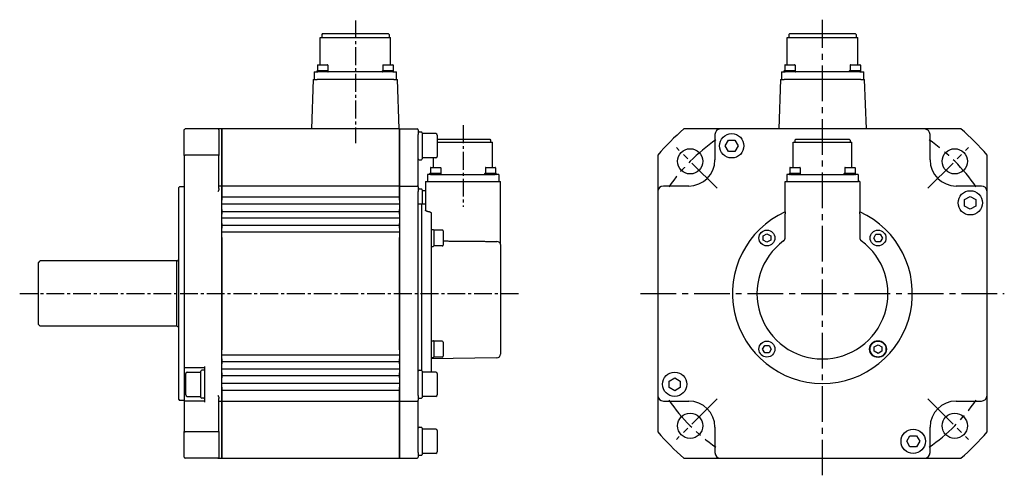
# Model space of a CAD drawing. Header units: millimetres. Extents: x 45099 to 46104, y 16820 to 17064.
# Tile 2 of 2: x 45577 to 46104, y 16820 to 17064. Entities that reach past the tile are written whole.
import ezdxf

# ---------------------------------------------------------------- set-up
doc = ezdxf.new("R2010")
doc.units = ezdxf.units.MM
doc.linetypes.add('CENTER2', pattern=[28.575, 19.05, -3.175, 3.175, -3.175])
doc.layers.add('Center', color=1, linetype='CENTER2')

msp = doc.modelspace()

# ---------------------------------------------------------------- linework, layer by layer
for p, q in [((45737.94, 17054.51), (45775.64, 17054.51)), ((45737.94, 17039.86), (45737.94, 17054.51)), ((45739.29, 17056.51), (45738.79, 17056.01)), ((45738.79, 17056.01), (45738.79, 17054.51)), ((45739.29, 17056.51), (45774.29, 17056.51)), ((45774.29, 17056.51), (45774.79, 17056.01)), ((45774.79, 17056.01), (45774.79, 17054.51)), ((45775.64, 17039.86), (45775.64, 17054.51)), ((45987.67, 17054.51), (46025.37, 17054.51)), ((45987.67, 17039.86), (45987.67, 17054.51)), ((45989.02, 17056.51), (45988.52, 17056.01)), ((45988.52, 17056.01), (45988.52, 17054.51)), ((45989.02, 17056.51), (46024.02, 17056.51)), ((46024.02, 17056.51), (46024.52, 17056.01)), ((46024.52, 17056.01), (46024.52, 17054.51)), ((46025.37, 17039.86), (46025.37, 17054.51)), ((45736.58, 17039.66), (45736.58, 17036.86)), ((45736.78, 17039.86), (45741.88, 17039.86)), ((45742.08, 17039.66), (45742.08, 17036.86)), ((45771.5, 17039.66), (45771.5, 17036.86)), ((45771.7, 17039.86), (45776.8, 17039.86)), ((45777, 17039.66), (45777, 17036.86)), ((45986.31, 17039.66), (45986.31, 17036.86)), ((45986.51, 17039.86), (45991.61, 17039.86)), ((45991.81, 17039.66), (45991.81, 17036.86)), ((46021.23, 17039.66), (46021.23, 17036.86)), ((46021.43, 17039.86), (46026.53, 17039.86)), ((46026.73, 17039.66), (46026.73, 17036.86)), ((45734.79, 17036.01), (45736.79, 17036.01)), ((45734.79, 17036.01), (45734.79, 17032.01)), ((45736.33, 17036.21), (45736.33, 17036.66)), ((45736.53, 17036.86), (45742.13, 17036.86)), ((45776.79, 17036.01), (45736.79, 17036.01)), ((45742.33, 17036.21), (45742.33, 17036.66)), ((45771.25, 17036.21), (45771.25, 17036.66)), ((45771.45, 17036.86), (45777.05, 17036.86)), ((45776.79, 17036.01), (45778.79, 17036.01)), ((45777.25, 17036.21), (45777.25, 17036.66)), ((45778.79, 17032.01), (45778.79, 17036.01)), ((45984.52, 17036.01), (45986.52, 17036.01)), ((45984.52, 17036.01), (45984.52, 17032.01)), ((45986.06, 17036.21), (45986.06, 17036.66)), ((45986.26, 17036.86), (45991.86, 17036.86)), ((46026.52, 17036.01), (45986.52, 17036.01)), ((45992.06, 17036.21), (45992.06, 17036.66)), ((46020.98, 17036.21), (46020.98, 17036.66)), ((46021.18, 17036.86), (46026.78, 17036.86)), ((46026.52, 17036.01), (46028.52, 17036.01)), ((46026.98, 17036.21), (46026.98, 17036.66)), ((46028.52, 17032.01), (46028.52, 17036.01)), ((45734.29, 17032.01), (45733.36, 17005.51)), ((45734.29, 17032.01), (45736.29, 17032.01)), ((45777.29, 17032.01), (45736.29, 17032.01)), ((45777.29, 17032.01), (45779.29, 17032.01)), ((45780.22, 17005.51), (45779.29, 17032.01)), ((45984.02, 17032.01), (45983.09, 17005.51)), ((45984.02, 17032.01), (45986.02, 17032.01)), ((46027.02, 17032.01), (45986.02, 17032.01)), ((46027.02, 17032.01), (46029.02, 17032.01)), ((46029.95, 17005.51), (46029.02, 17032.01)), ((45665.35, 16991.36), (45665.35, 17005.01)), ((45683.35, 17005.51), (45665.85, 17005.51)), ((45685.35, 17005.51), (45683.35, 17005.51)), ((45683.85, 17005.01), (45683.85, 16991.36)), ((45685.35, 17005.51), (45685.35, 17002.51)), ((45685.35, 17002.51), (45685.35, 17005.51)), ((45780.35, 17005.51), (45685.35, 17005.51)), ((45685.35, 16989.01), (45685.35, 17002.51)), ((45685.35, 17002.51), (45685.35, 16989.01)), ((45780.35, 17005.51), (45780.35, 17002.51)), ((45780.35, 17005.51), (45789.85, 17005.51)), ((45780.35, 17002.51), (45780.35, 17005.51)), ((45780.35, 16989.01), (45780.35, 17002.51)), ((45780.35, 17002.51), (45780.35, 16989.01)), ((45790.35, 17005.01), (45790.35, 17002.51)), ((45790.35, 16989.01), (45790.35, 17002.51)), ((45790.85, 17004.01), (45792.05, 17004.01)), ((45792.55, 17003.51), (45792.55, 16989.51)), ((45799.75, 17003.01), (45792.55, 17003.01)), ((45800.55, 17002.21), (45800.55, 16990.81)), ((45951.98, 17005.51), (45932.45, 17005.51)), ((45948.98, 17002.51), (45948.98, 16989.01)), ((46060.98, 17005.51), (45951.98, 17005.51)), ((46080.52, 17005.51), (46060.98, 17005.51)), ((46063.98, 16989.01), (46063.98, 17002.51)), ((45800.55, 17000.11), (45828.6, 17000.11)), ((45800.55, 16998.51), (45830.1, 16998.51)), ((45828.6, 17000.11), (45829.1, 16999.61)), ((45829.1, 16999.61), (45829.1, 16998.51)), ((45830.1, 16984.96), (45830.1, 16998.51)), ((45954.52, 16996.51), (45956.25, 16999.51)), ((45956.25, 16993.51), (45954.52, 16996.51)), ((45956.25, 16999.51), (45959.72, 16999.51)), ((45959.72, 16999.51), (45961.45, 16996.51)), ((45961.45, 16996.51), (45959.72, 16993.51)), ((45990.73, 16998.51), (46022.23, 16998.51)), ((45990.73, 16984.96), (45990.73, 16998.51)), ((45992.23, 17000.11), (45991.73, 16999.61)), ((45991.73, 16999.61), (45991.73, 16998.51)), ((45992.23, 17000.11), (46020.73, 17000.11)), ((46020.73, 17000.11), (46021.23, 16999.61)), ((46021.23, 16999.61), (46021.23, 16998.51)), ((46022.23, 16984.96), (46022.23, 16998.51)), ((45665.35, 16991.36), (45665.35, 16878.51)), ((45683.35, 16991.54), (45665.85, 16991.54)), ((45683.85, 16973.67), (45683.85, 16991.36)), ((45918.48, 16991.54), (45918.48, 16972.01)), ((45959.72, 16993.51), (45956.25, 16993.51)), ((46094.48, 16972.01), (46094.48, 16991.54)), ((45685.35, 16975.01), (45685.35, 16989.01)), ((45685.35, 16989.01), (45685.35, 16975.01)), ((45780.35, 16975.01), (45780.35, 16989.01)), ((45780.35, 16989.01), (45780.35, 16975.01)), ((45790.35, 16974.51), (45790.35, 16989.01)), ((45790.85, 16989.01), (45792.05, 16989.01)), ((45799.75, 16990.01), (45792.55, 16990.01)), ((45797.12, 16984.96), (45802.22, 16984.96)), ((45798.6, 16984.96), (45798.6, 16990.01)), ((45826.48, 16984.96), (45831.58, 16984.96)), ((45989.25, 16984.96), (45994.35, 16984.96)), ((46018.61, 16984.96), (46023.71, 16984.96)), ((45797.3, 16981.11), (45795.3, 16981.11)), ((45795.3, 16981.11), (45795.3, 16977.51)), ((45796.67, 16981.31), (45796.67, 16981.76)), ((45796.87, 16981.96), (45802.47, 16981.96)), ((45796.92, 16984.76), (45796.92, 16981.96)), ((45797.3, 16981.11), (45831.4, 16981.11)), ((45802.42, 16984.76), (45802.42, 16981.96)), ((45802.67, 16981.31), (45802.67, 16981.76)), ((45826.03, 16981.31), (45826.03, 16981.76)), ((45826.23, 16981.96), (45831.83, 16981.96)), ((45826.28, 16984.76), (45826.28, 16981.96)), ((45833.4, 16981.11), (45831.4, 16981.11)), ((45831.78, 16984.76), (45831.78, 16981.96)), ((45832.03, 16981.31), (45832.03, 16981.76)), ((45833.4, 16981.11), (45833.4, 16977.51)), ((45989.43, 16981.11), (45987.43, 16981.11)), ((45987.43, 16981.11), (45987.43, 16977.51)), ((45988.8, 16981.31), (45988.8, 16981.76)), ((45989, 16981.96), (45994.6, 16981.96)), ((45989.05, 16984.76), (45989.05, 16981.96)), ((45989.43, 16981.11), (46023.53, 16981.11)), ((45994.55, 16984.76), (45994.55, 16981.96)), ((45994.8, 16981.31), (45994.8, 16981.76)), ((46018.16, 16981.31), (46018.16, 16981.76)), ((46018.36, 16981.96), (46023.96, 16981.96)), ((46018.41, 16984.76), (46018.41, 16981.96)), ((46025.53, 16981.11), (46023.53, 16981.11)), ((46023.91, 16984.76), (46023.91, 16981.96)), ((46024.16, 16981.31), (46024.16, 16981.76)), ((46025.53, 16981.11), (46025.53, 16977.51)), ((45662.35, 16974.16), (45662.85, 16974.66)), ((45665.35, 16974.66), (45662.85, 16974.66)), ((45685.35, 16975.01), (45683.85, 16975.01)), ((45685.35, 16975.01), (45685.35, 16972.01)), ((45685.35, 16972.01), (45685.35, 16975.01)), ((45780.35, 16975.01), (45685.35, 16975.01)), ((45780.35, 16975.01), (45780.35, 16972.01)), ((45780.35, 16972.01), (45780.35, 16975.01)), ((45780.35, 16975.01), (45789.85, 16975.01)), ((45790.35, 16974.51), (45790.35, 16972.01)), ((45794.35, 16977.51), (45796.38, 16977.51)), ((45794.35, 16977.51), (45794.35, 16962.06)), ((45796.38, 16977.51), (45832.38, 16977.51)), ((45832.38, 16977.51), (45834.35, 16977.51)), ((45834.35, 16946.99), (45834.35, 16977.51)), ((45934.98, 16975.01), (45921.48, 16975.01)), ((45986.52, 16977.51), (45986.52, 16977.51)), ((45986.52, 16961.24), (45986.52, 16977.51)), ((45986.52, 16977.51), (45987.15, 16977.51)), ((45987.15, 16977.51), (45989.15, 16977.51)), ((45989.15, 16977.51), (46023.82, 16977.51)), ((46023.82, 16977.51), (46025.82, 16977.51)), ((46026.45, 16977.51), (46025.82, 16977.51)), ((46026.45, 16977.51), (46026.45, 16977.51)), ((46026.45, 16977.51), (46026.45, 16961.24)), ((46091.48, 16975.01), (46077.98, 16975.01)), ((45662.35, 16860.86), (45662.35, 16974.16)), ((45685.35, 16863.01), (45685.35, 16972.01)), ((45685.35, 16972.01), (45685.35, 16967.49)), ((45685.35, 16969.14), (45780.35, 16969.14)), ((45780.35, 16967.49), (45780.35, 16972.01)), ((45780.35, 16972.01), (45780.35, 16863.01)), ((45790.35, 16863.01), (45790.35, 16972.01)), ((45790.85, 16973.51), (45792.05, 16973.51)), ((45792.55, 16973.01), (45792.55, 16965.51)), ((45794.35, 16972.51), (45792.55, 16972.51)), ((45918.48, 16972.01), (45918.48, 16863.01)), ((46082.48, 16967.74), (46085.48, 16969.47)), ((46085.48, 16969.47), (46088.48, 16967.74)), ((46094.48, 16863.01), (46094.48, 16972.01)), ((45685.35, 16965.53), (45780.35, 16965.53)), ((45790.35, 16965.41), (45792.35, 16965.41)), ((45792.35, 16965.51), (45794.35, 16965.54)), ((45792.35, 16876.41), (45792.35, 16965.51)), ((46082.48, 16964.28), (46082.48, 16967.74)), ((46085.48, 16962.55), (46082.48, 16964.28)), ((46088.48, 16964.28), (46085.48, 16962.55)), ((46088.48, 16967.74), (46088.48, 16964.28)), ((45685.35, 16962.53), (45685.35, 16959.99)), ((45685.35, 16961.44), (45780.35, 16961.44)), ((45780.35, 16959.99), (45780.35, 16962.53)), ((45797.35, 16960.14), (45797.35, 16875.51)), ((45986.52, 16961.24), (45986.52, 16961.24)), ((45986.54, 16947.3), (45986.54, 16960.14)), ((46026.43, 16960.14), (46026.43, 16947.3)), ((46026.45, 16961.24), (46026.45, 16961.24)), ((45685.35, 16958.03), (45780.35, 16958.03)), ((45685.35, 16955.03), (45685.35, 16952.49)), ((45685.35, 16954.1), (45780.35, 16954.1)), ((45780.35, 16952.49), (45780.35, 16955.03)), ((45685.35, 16950.53), (45780.35, 16950.53)), ((45797.65, 16951.71), (45798.4, 16951.71)), ((45798.7, 16951.46), (45798.7, 16942.96)), ((45803.2, 16951.46), (45798.7, 16951.46)), ((45803.7, 16950.96), (45803.7, 16943.46)), ((45974.79, 16948.36), (45976.79, 16949.52)), ((45974.79, 16946.05), (45974.79, 16948.36)), ((45976.79, 16949.52), (45978.79, 16948.36)), ((45978.79, 16948.36), (45978.79, 16946.05)), ((46033.87, 16947.21), (46035.03, 16949.21)), ((46035.03, 16949.21), (46037.34, 16949.21)), ((46037.34, 16949.21), (46038.49, 16947.21)), ((45685.35, 16947.53), (45685.35, 16887.49)), ((45780.35, 16887.49), (45780.35, 16947.53)), ((45803.2, 16942.96), (45798.7, 16942.96)), ((45834.35, 16943.75), (45834.35, 16946.99)), ((45834.35, 16943.75), (45834.35, 16885.12)), ((45976.79, 16944.9), (45974.79, 16946.05)), ((45978.79, 16946.05), (45976.79, 16944.9)), ((46035.03, 16945.21), (46033.87, 16947.21)), ((46037.34, 16945.21), (46035.03, 16945.21)), ((46038.49, 16947.21), (46037.34, 16945.21)), ((45797.65, 16942.71), (45798.4, 16942.71)), ((45587.35, 16934.01), (45588.35, 16935.01)), ((45587.35, 16901.01), (45587.35, 16934.01)), ((45661.35, 16935.01), (45588.35, 16935.01)), ((45661.35, 16900.01), (45661.35, 16935.01)), ((45587.35, 16901.01), (45588.35, 16900.01)), ((45661.35, 16900.01), (45588.35, 16900.01)), ((45797.65, 16892.31), (45798.4, 16892.31)), ((45798.7, 16892.06), (45798.7, 16883.56)), ((45803.2, 16892.06), (45798.7, 16892.06)), ((45803.7, 16891.56), (45803.7, 16884.06)), ((45974.48, 16887.81), (45975.63, 16889.81)), ((45975.63, 16885.81), (45974.48, 16887.81)), ((45975.63, 16889.81), (45977.94, 16889.81)), ((45977.94, 16885.81), (45975.63, 16885.81)), ((45977.94, 16889.81), (45979.09, 16887.81)), ((45979.09, 16887.81), (45977.94, 16885.81)), ((46034.18, 16888.97), (46036.18, 16890.12)), ((46034.18, 16886.66), (46034.18, 16888.97)), ((46036.18, 16885.5), (46034.18, 16886.66)), ((46036.18, 16890.12), (46038.18, 16888.97)), ((46038.18, 16886.66), (46036.18, 16885.5)), ((46038.18, 16888.97), (46038.18, 16886.66)), ((45780.35, 16884.49), (45685.35, 16884.49)), ((45685.35, 16882.53), (45685.35, 16879.99)), ((45780.35, 16880.92), (45685.35, 16880.92)), ((45780.35, 16879.99), (45780.35, 16882.53)), ((45832.38, 16883.12), (45797.35, 16882.51)), ((45797.65, 16883.31), (45798.4, 16883.31)), ((45803.2, 16883.56), (45798.7, 16883.56)), ((45665.35, 16878.51), (45665.35, 16859.51)), ((45665.85, 16878.01), (45676.35, 16878.01)), ((45666.15, 16863.31), (45666.15, 16874.71)), ((45666.95, 16875.51), (45674.15, 16875.51)), ((45674.15, 16862.01), (45674.15, 16876.01)), ((45675.85, 16876.51), (45674.65, 16876.51)), ((45676.35, 16859.51), (45676.35, 16878.51)), ((45780.35, 16876.99), (45685.35, 16876.99)), ((45685.35, 16875.03), (45685.35, 16872.49)), ((45780.35, 16872.49), (45780.35, 16875.03)), ((45790.85, 16876.51), (45792.05, 16876.51)), ((45792.55, 16876.01), (45792.55, 16862.01)), ((45799.75, 16875.51), (45792.55, 16875.51)), ((45800.55, 16874.71), (45800.55, 16863.31)), ((45780.35, 16873.58), (45685.35, 16873.58)), ((45780.35, 16869.49), (45685.35, 16869.49)), ((45924.48, 16870.74), (45927.48, 16872.47)), ((45924.48, 16867.28), (45924.48, 16870.74)), ((45927.48, 16872.47), (45930.48, 16870.74)), ((45930.48, 16870.74), (45930.48, 16867.28)), ((45685.35, 16867.53), (45685.35, 16863.01)), ((45780.35, 16865.6), (45685.35, 16865.6)), ((45780.35, 16863.01), (45780.35, 16867.53)), ((45927.48, 16865.55), (45924.48, 16867.28)), ((45930.48, 16867.28), (45927.48, 16865.55)), ((45662.35, 16860.86), (45662.85, 16860.36)), ((45665.35, 16860.36), (45662.85, 16860.36)), ((45665.35, 16859.51), (45665.35, 16843.66)), ((45676.35, 16860.01), (45665.85, 16860.01)), ((45666.95, 16862.51), (45674.15, 16862.51)), ((45675.85, 16861.51), (45674.65, 16861.51)), ((45683.85, 16843.66), (45683.85, 16861.35)), ((45683.85, 16860.01), (45685.35, 16860.01)), ((45685.35, 16863.01), (45685.35, 16860.01)), ((45685.35, 16860.01), (45685.35, 16863.01)), ((45685.35, 16846.01), (45685.35, 16860.01)), ((45685.35, 16860.01), (45780.35, 16860.01)), ((45685.35, 16860.01), (45685.35, 16846.01)), ((45780.35, 16863.01), (45780.35, 16860.01)), ((45780.35, 16860.01), (45780.35, 16863.01)), ((45780.35, 16846.01), (45780.35, 16860.01)), ((45780.35, 16860.01), (45789.85, 16860.01)), ((45780.35, 16860.01), (45780.35, 16846.01)), ((45790.35, 16863.01), (45790.35, 16860.51)), ((45790.35, 16846.01), (45790.35, 16860.51)), ((45790.85, 16861.51), (45792.05, 16861.51)), ((45799.75, 16862.51), (45792.55, 16862.51)), ((45918.48, 16863.01), (45918.48, 16843.48)), ((45921.48, 16860.01), (45934.98, 16860.01)), ((46077.98, 16860.01), (46091.48, 16860.01)), ((46094.48, 16843.48), (46094.48, 16863.01)), ((45665.35, 16830.01), (45665.35, 16843.66)), ((45683.35, 16843.48), (45665.85, 16843.48)), ((45683.85, 16843.66), (45683.85, 16830.01)), ((45685.35, 16832.51), (45685.35, 16846.01)), ((45685.35, 16846.01), (45685.35, 16832.51)), ((45780.35, 16832.51), (45780.35, 16846.01)), ((45780.35, 16846.01), (45780.35, 16832.51)), ((45790.35, 16832.51), (45790.35, 16846.01)), ((45790.85, 16846.01), (45792.05, 16846.01)), ((45792.55, 16845.51), (45792.55, 16831.51)), ((45799.75, 16845.01), (45792.55, 16845.01)), ((45800.55, 16844.21), (45800.55, 16832.81)), ((45948.98, 16846.01), (45948.98, 16832.51)), ((46063.98, 16832.51), (46063.98, 16846.01)), ((46051.52, 16838.51), (46053.25, 16841.51)), ((46053.25, 16835.51), (46051.52, 16838.51)), ((46053.25, 16841.51), (46056.72, 16841.51)), ((46056.72, 16841.51), (46058.45, 16838.51)), ((46058.45, 16838.51), (46056.72, 16835.51)), ((45685.35, 16832.51), (45685.35, 16829.51)), ((45685.35, 16829.51), (45685.35, 16832.51)), ((45780.35, 16832.51), (45780.35, 16829.51)), ((45780.35, 16829.51), (45780.35, 16832.51)), ((45790.35, 16832.51), (45790.35, 16830.01)), ((46056.72, 16835.51), (46053.25, 16835.51)), ((45683.35, 16829.51), (45665.85, 16829.51)), ((45683.35, 16829.51), (45685.35, 16829.51)), ((45685.35, 16829.51), (45780.35, 16829.51)), ((45780.35, 16829.51), (45789.85, 16829.51)), ((45790.85, 16831.01), (45792.05, 16831.01)), ((45799.75, 16832.01), (45792.55, 16832.01)), ((45932.45, 16829.51), (45951.98, 16829.51)), ((45951.98, 16829.51), (46060.98, 16829.51)), ((46060.98, 16829.51), (46080.52, 16829.51))]:
    msp.add_line(p, q)
at = {"flags": 128}
for points in [[(45665.35, 17005.01), (45665.35, 17005.04), (45665.35, 17005.07), (45665.36, 17005.1), (45665.36, 17005.14), (45665.37, 17005.17), (45665.38, 17005.2), (45665.4, 17005.23), (45665.41, 17005.25), (45665.43, 17005.28), (45665.45, 17005.31), (45665.47, 17005.33), (45665.49, 17005.36), (45665.51, 17005.38), (45665.54, 17005.4), (45665.56, 17005.42), (45665.59, 17005.44), (45665.62, 17005.46), (45665.65, 17005.47), (45665.68, 17005.48), (45665.71, 17005.49), (45665.75, 17005.5), (45665.78, 17005.51), (45665.81, 17005.51), (45665.85, 17005.51)], [(45683.85, 17005.01), (45683.85, 17005.04), (45683.84, 17005.07), (45683.84, 17005.1), (45683.83, 17005.14), (45683.82, 17005.17), (45683.81, 17005.2), (45683.8, 17005.23), (45683.78, 17005.25), (45683.77, 17005.28), (45683.75, 17005.31), (45683.73, 17005.33), (45683.71, 17005.36), (45683.68, 17005.38), (45683.66, 17005.4), (45683.63, 17005.42), (45683.6, 17005.44), (45683.57, 17005.46), (45683.54, 17005.47), (45683.51, 17005.48), (45683.48, 17005.49), (45683.45, 17005.5), (45683.41, 17005.51), (45683.38, 17005.51), (45683.35, 17005.51)], [(45665.35, 16991.36), (45665.35, 16991.37), (45665.35, 16991.38), (45665.36, 16991.4), (45665.36, 16991.41), (45665.37, 16991.42), (45665.38, 16991.43), (45665.4, 16991.44), (45665.41, 16991.45), (45665.43, 16991.46), (45665.45, 16991.47), (45665.47, 16991.48), (45665.49, 16991.49), (45665.51, 16991.5), (45665.54, 16991.5), (45665.56, 16991.51), (45665.59, 16991.52), (45665.62, 16991.52), (45665.65, 16991.53), (45665.68, 16991.53), (45665.71, 16991.54), (45665.75, 16991.54), (45665.78, 16991.54), (45665.81, 16991.54), (45665.85, 16991.54)], [(45683.85, 16991.36), (45683.85, 16991.37), (45683.84, 16991.38), (45683.84, 16991.4), (45683.83, 16991.41), (45683.82, 16991.42), (45683.81, 16991.43), (45683.8, 16991.44), (45683.78, 16991.45), (45683.77, 16991.46), (45683.75, 16991.47), (45683.73, 16991.48), (45683.71, 16991.49), (45683.68, 16991.5), (45683.66, 16991.5), (45683.63, 16991.51), (45683.6, 16991.52), (45683.57, 16991.52), (45683.54, 16991.53), (45683.51, 16991.53), (45683.48, 16991.54), (45683.45, 16991.54), (45683.41, 16991.54), (45683.38, 16991.54), (45683.35, 16991.54)], [(45683.85, 16973.67), (45683.85, 16973.61), (45683.84, 16973.54), (45683.83, 16973.48), (45683.82, 16973.41), (45683.81, 16973.35), (45683.8, 16973.28), (45683.78, 16973.21), (45683.76, 16973.14), (45683.74, 16973.07), (45683.72, 16973), (45683.7, 16972.93), (45683.68, 16972.86), (45683.65, 16972.79), (45683.63, 16972.72), (45683.6, 16972.65), (45683.57, 16972.57), (45683.55, 16972.5), (45683.52, 16972.43), (45683.49, 16972.36), (45683.46, 16972.29), (45683.43, 16972.22), (45683.4, 16972.15), (45683.38, 16972.08), (45683.35, 16972.01)], [(45796.33, 16961.24), (45796.2, 16961.24), (45796.07, 16961.24), (45795.93, 16961.25), (45795.8, 16961.26), (45795.67, 16961.28), (45795.54, 16961.3), (45795.42, 16961.32), (45795.31, 16961.35), (45795.19, 16961.38), (45795.09, 16961.41), (45794.99, 16961.45), (45794.9, 16961.49), (45794.82, 16961.53), (45794.74, 16961.57), (45794.67, 16961.61), (45794.6, 16961.66), (45794.54, 16961.71), (45794.49, 16961.76), (45794.45, 16961.81), (45794.41, 16961.86), (45794.38, 16961.91), (45794.36, 16961.96), (45794.35, 16962.01), (45794.35, 16962.06)], [(45796.33, 16961.24), (45796.33, 16961.24), (45796.33, 16961.24), (45796.34, 16961.24), (45796.34, 16961.24), (45796.34, 16961.24), (45796.34, 16961.24), (45796.35, 16961.24), (45796.35, 16961.24), (45796.35, 16961.24), (45796.35, 16961.24), (45796.35, 16961.24), (45796.36, 16961.24), (45796.36, 16961.24), (45796.36, 16961.24), (45796.36, 16961.24), (45796.36, 16961.24), (45796.37, 16961.24), (45796.37, 16961.24), (45796.37, 16961.24), (45796.37, 16961.24), (45796.38, 16961.24), (45796.38, 16961.24), (45796.38, 16961.24), (45796.38, 16961.24)], [(45796.38, 16961.24), (45796.45, 16961.23), (45796.52, 16961.22), (45796.58, 16961.21), (45796.65, 16961.19), (45796.71, 16961.17), (45796.77, 16961.14), (45796.83, 16961.1), (45796.88, 16961.07), (45796.94, 16961.03), (45796.99, 16960.98), (45797.04, 16960.94), (45797.08, 16960.89), (45797.12, 16960.84), (45797.16, 16960.78), (45797.2, 16960.72), (45797.23, 16960.66), (45797.26, 16960.6), (45797.28, 16960.54), (45797.3, 16960.48), (45797.32, 16960.41), (45797.33, 16960.34), (45797.34, 16960.28), (45797.35, 16960.21), (45797.35, 16960.14)], [(45986.52, 16961.24), (45986.52, 16961.23), (45986.52, 16961.22), (45986.52, 16961.21), (45986.52, 16961.19), (45986.52, 16961.17), (45986.53, 16961.14), (45986.53, 16961.1), (45986.53, 16961.07), (45986.53, 16961.03), (45986.53, 16960.98), (45986.53, 16960.94), (45986.53, 16960.89), (45986.53, 16960.84), (45986.53, 16960.78), (45986.53, 16960.72), (45986.53, 16960.66), (45986.53, 16960.6), (45986.53, 16960.54), (45986.54, 16960.48), (45986.54, 16960.41), (45986.54, 16960.34), (45986.54, 16960.28), (45986.54, 16960.21), (45986.54, 16960.14)], [(46026.43, 16960.14), (46026.43, 16960.21), (46026.43, 16960.28), (46026.43, 16960.34), (46026.43, 16960.41), (46026.43, 16960.48), (46026.43, 16960.54), (46026.43, 16960.6), (46026.43, 16960.66), (46026.43, 16960.72), (46026.43, 16960.78), (46026.44, 16960.84), (46026.44, 16960.89), (46026.44, 16960.94), (46026.44, 16960.98), (46026.44, 16961.03), (46026.44, 16961.07), (46026.44, 16961.1), (46026.44, 16961.14), (46026.44, 16961.17), (46026.44, 16961.19), (46026.44, 16961.21), (46026.45, 16961.22), (46026.45, 16961.23), (46026.45, 16961.24)], [(45803.7, 16945.63), (45804.2, 16945.62), (45804.7, 16945.62), (45805.21, 16945.62), (45805.71, 16945.61), (45806.21, 16945.61), (45806.72, 16945.6), (45807.22, 16945.6), (45807.72, 16945.59), (45808.23, 16945.59), (45808.73, 16945.58), (45809.23, 16945.58), (45809.74, 16945.57), (45810.24, 16945.57), (45810.74, 16945.56), (45811.25, 16945.56), (45811.75, 16945.56), (45812.25, 16945.55), (45812.76, 16945.55), (45813.26, 16945.54), (45813.76, 16945.54), (45814.27, 16945.53), (45814.77, 16945.53), (45815.27, 16945.52), (45815.78, 16945.52), (45816.28, 16945.51), (45816.78, 16945.51), (45817.28, 16945.51), (45817.79, 16945.5), (45818.29, 16945.5), (45818.79, 16945.49), (45819.3, 16945.49), (45819.8, 16945.48), (45820.3, 16945.48), (45820.81, 16945.47), (45821.31, 16945.47), (45821.81, 16945.46), (45822.32, 16945.46), (45822.82, 16945.45), (45823.32, 16945.45), (45823.83, 16945.45), (45824.33, 16945.44), (45824.83, 16945.44), (45825.34, 16945.43), (45825.84, 16945.43), (45826.34, 16945.42), (45826.85, 16945.42), (45827.35, 16945.41), (45827.85, 16945.41), (45828.36, 16945.4), (45828.86, 16945.4), (45829.36, 16945.39), (45829.87, 16945.39), (45830.37, 16945.39), (45830.87, 16945.38), (45831.38, 16945.38), (45831.88, 16945.37), (45832.38, 16945.37)], [(45985.72, 16945.69), (45985.78, 16945.73), (45985.84, 16945.78), (45985.9, 16945.84), (45985.96, 16945.89), (45986.01, 16945.95), (45986.06, 16946.01), (45986.11, 16946.07), (45986.16, 16946.13), (45986.2, 16946.19), (45986.24, 16946.26), (45986.28, 16946.33), (45986.32, 16946.39), (45986.35, 16946.46), (45986.39, 16946.54), (45986.41, 16946.61), (45986.44, 16946.68), (45986.46, 16946.76), (45986.48, 16946.83), (45986.5, 16946.91), (45986.51, 16946.99), (45986.52, 16947.06), (45986.53, 16947.14), (45986.53, 16947.22), (45986.54, 16947.3)], [(46026.43, 16947.3), (46026.43, 16947.22), (46026.44, 16947.14), (46026.44, 16947.06), (46026.46, 16946.99), (46026.47, 16946.91), (46026.49, 16946.83), (46026.51, 16946.76), (46026.53, 16946.68), (46026.55, 16946.61), (46026.58, 16946.54), (46026.61, 16946.47), (46026.65, 16946.4), (46026.68, 16946.33), (46026.72, 16946.26), (46026.76, 16946.19), (46026.81, 16946.13), (46026.85, 16946.07), (46026.9, 16946.01), (46026.96, 16945.95), (46027.01, 16945.89), (46027.06, 16945.84), (46027.12, 16945.78), (46027.18, 16945.73), (46027.24, 16945.69)], [(45683.35, 16863.01), (45683.38, 16862.94), (45683.4, 16862.87), (45683.43, 16862.8), (45683.46, 16862.73), (45683.49, 16862.66), (45683.52, 16862.59), (45683.55, 16862.52), (45683.57, 16862.44), (45683.6, 16862.37), (45683.63, 16862.3), (45683.65, 16862.23), (45683.68, 16862.16), (45683.7, 16862.09), (45683.72, 16862.02), (45683.74, 16861.95), (45683.76, 16861.88), (45683.78, 16861.81), (45683.8, 16861.74), (45683.81, 16861.67), (45683.82, 16861.61), (45683.83, 16861.54), (45683.84, 16861.48), (45683.85, 16861.41), (45683.85, 16861.35)], [(45665.35, 16843.66), (45665.35, 16843.65), (45665.35, 16843.64), (45665.36, 16843.62), (45665.36, 16843.61), (45665.37, 16843.6), (45665.38, 16843.59), (45665.4, 16843.58), (45665.41, 16843.57), (45665.43, 16843.56), (45665.45, 16843.55), (45665.47, 16843.54), (45665.49, 16843.53), (45665.51, 16843.52), (45665.54, 16843.52), (45665.56, 16843.51), (45665.59, 16843.5), (45665.62, 16843.5), (45665.65, 16843.49), (45665.68, 16843.49), (45665.71, 16843.48), (45665.75, 16843.48), (45665.78, 16843.48), (45665.81, 16843.48), (45665.85, 16843.48)], [(45683.85, 16843.66), (45683.85, 16843.65), (45683.84, 16843.64), (45683.84, 16843.62), (45683.83, 16843.61), (45683.82, 16843.6), (45683.81, 16843.59), (45683.8, 16843.58), (45683.78, 16843.57), (45683.77, 16843.56), (45683.75, 16843.55), (45683.73, 16843.54), (45683.71, 16843.53), (45683.68, 16843.52), (45683.66, 16843.52), (45683.63, 16843.51), (45683.6, 16843.5), (45683.57, 16843.5), (45683.54, 16843.49), (45683.51, 16843.49), (45683.48, 16843.48), (45683.45, 16843.48), (45683.41, 16843.48), (45683.38, 16843.48), (45683.35, 16843.48)], [(45665.35, 16830.01), (45665.35, 16829.98), (45665.35, 16829.95), (45665.36, 16829.91), (45665.36, 16829.88), (45665.37, 16829.85), (45665.38, 16829.82), (45665.4, 16829.79), (45665.41, 16829.76), (45665.43, 16829.74), (45665.45, 16829.71), (45665.47, 16829.69), (45665.49, 16829.66), (45665.51, 16829.64), (45665.54, 16829.62), (45665.56, 16829.6), (45665.59, 16829.58), (45665.62, 16829.56), (45665.65, 16829.55), (45665.68, 16829.54), (45665.71, 16829.53), (45665.75, 16829.52), (45665.78, 16829.51), (45665.81, 16829.51), (45665.85, 16829.51)], [(45683.85, 16830.01), (45683.85, 16829.98), (45683.84, 16829.95), (45683.84, 16829.91), (45683.83, 16829.88), (45683.82, 16829.85), (45683.81, 16829.82), (45683.8, 16829.79), (45683.78, 16829.76), (45683.77, 16829.74), (45683.75, 16829.71), (45683.73, 16829.69), (45683.71, 16829.66), (45683.68, 16829.64), (45683.66, 16829.62), (45683.63, 16829.6), (45683.6, 16829.58), (45683.57, 16829.56), (45683.54, 16829.55), (45683.51, 16829.54), (45683.48, 16829.53), (45683.45, 16829.52), (45683.41, 16829.51), (45683.38, 16829.51), (45683.35, 16829.51)]]:
    msp.add_lwpolyline(points, dxfattribs=at)
for centre, radius in [((45957.98, 16996.51), 6.5), ((45935.77, 16988.22), 6.75), ((46077.19, 16988.22), 6.75), ((46085.48, 16966.01), 6.5), ((45976.79, 16947.21), 4.25), ((46036.18, 16947.21), 4.25), ((45976.79, 16887.81), 4.25), ((46036.18, 16887.81), 4.5), ((46036.18, 16887.81), 4.25), ((45927.48, 16869.01), 6.5), ((45935.77, 16846.8), 6.75), ((46077.19, 16846.8), 6.75), ((46054.98, 16838.51), 6.5)]:
    msp.add_circle(centre, radius)
for centre, radius, start, end in [((45736.78, 17039.66), 0.2, 90, 180), ((45741.88, 17039.66), 0.2, 0, 90), ((45771.7, 17039.66), 0.2, 90, 180), ((45776.8, 17039.66), 0.2, 0, 90), ((45986.51, 17039.66), 0.2, 90, 180), ((45991.61, 17039.66), 0.2, 0, 90), ((46021.43, 17039.66), 0.2, 90, 180), ((46026.53, 17039.66), 0.2, 0, 90), ((45736.53, 17036.66), 0.2, 90, 180), ((45736.53, 17036.21), 0.2, 180, 270), ((45742.13, 17036.66), 0.2, 0, 90), ((45742.13, 17036.21), 0.2, 270, 0), ((45771.45, 17036.66), 0.2, 90, 180), ((45771.45, 17036.21), 0.2, 180, 270), ((45777.05, 17036.66), 0.2, 0, 90), ((45777.05, 17036.21), 0.2, 270, 0), ((45986.26, 17036.66), 0.2, 90, 180), ((45986.26, 17036.21), 0.2, 180, 270), ((45991.86, 17036.66), 0.2, 0, 90), ((45991.86, 17036.21), 0.2, 270, 0), ((46021.18, 17036.66), 0.2, 90, 180), ((46021.18, 17036.21), 0.2, 180, 270), ((46026.78, 17036.66), 0.2, 0, 90), ((46026.78, 17036.21), 0.2, 270, 0), ((45789.85, 17005.01), 0.5, 0, 90), ((45790.85, 17003.51), 0.5, 90, 180), ((45792.05, 17003.51), 0.5, 0, 90), ((45799.75, 17002.21), 0.8, 0, 90), ((46006.48, 16917.51), 115, 130.0737, 139.9263), ((45951.98, 17002.51), 3, 90, 180), ((46060.98, 17002.51), 3, 0, 90), ((46006.48, 16917.51), 115, 40.0737, 49.9263), ((45799.75, 16990.81), 0.8, 270, 0), ((45790.85, 16989.51), 0.5, 180, 270), ((45792.05, 16989.51), 0.5, 270, 0), ((45797.12, 16984.76), 0.2, 90, 180), ((45802.22, 16984.76), 0.2, 0, 90), ((45826.48, 16984.76), 0.2, 90, 180), ((45831.58, 16984.76), 0.2, 0, 90), ((45934.98, 16989.01), 14, 270, 0), ((45989.25, 16984.76), 0.2, 90, 180), ((45994.35, 16984.76), 0.2, 0, 90), ((46018.61, 16984.76), 0.2, 90, 180), ((46023.71, 16984.76), 0.2, 0, 90), ((46077.98, 16989.01), 14, 180, 270), ((45796.87, 16981.76), 0.2, 90, 180), ((45796.87, 16981.31), 0.2, 180, 270), ((45802.47, 16981.76), 0.2, 0, 90), ((45802.47, 16981.31), 0.2, 270, 0), ((45826.23, 16981.76), 0.2, 90, 180), ((45826.23, 16981.31), 0.2, 180, 270), ((45831.83, 16981.76), 0.2, 0, 90), ((45831.83, 16981.31), 0.2, 270, 0), ((45989, 16981.76), 0.2, 90, 180), ((45989, 16981.31), 0.2, 180, 270), ((45994.6, 16981.76), 0.2, 0, 90), ((45994.6, 16981.31), 0.2, 270, 0), ((46018.36, 16981.76), 0.2, 90, 180), ((46018.36, 16981.31), 0.2, 180, 270), ((46023.96, 16981.76), 0.2, 0, 90), ((46023.96, 16981.31), 0.2, 270, 0), ((45789.85, 16974.51), 0.5, 0, 90), ((45921.48, 16972.01), 3, 90, 180), ((46091.48, 16972.01), 3, 0, 90), ((45790.85, 16973.01), 0.5, 90, 180), ((45792.05, 16973.01), 0.5, 0, 90), ((46006.48, 16917.51), 48.07, 114.5401, 65.4599), ((45797.65, 16951.41), 0.3, 90, 180), ((45798.4, 16951.41), 0.3, 0, 90), ((45803.2, 16950.96), 0.5, 0, 90), ((45797.65, 16943.01), 0.3, 180, 270), ((45798.4, 16943.01), 0.3, 270, 0), ((45803.2, 16943.46), 0.5, 270, 0), ((46006.48, 16917.51), 35, 126.3827, 53.6173), ((45661.35, 16936.01), 1, 270, 0), ((45661.35, 16899.01), 1, 0, 90), ((45797.65, 16892.01), 0.3, 90, 180), ((45798.4, 16892.01), 0.3, 0, 90), ((45803.2, 16891.56), 0.5, 0, 90), ((45832.35, 16885.12), 2, 271, 0), ((45797.65, 16883.61), 0.3, 180, 270), ((45798.4, 16883.61), 0.3, 270, 0), ((45803.2, 16884.06), 0.5, 270, 0), ((45665.85, 16878.51), 0.5, 180, 270), ((45666.95, 16874.71), 0.8, 90, 180), ((45674.65, 16876.01), 0.5, 90, 180), ((45675.85, 16876.01), 0.5, 0, 90), ((45790.85, 16876.01), 0.5, 90, 180), ((45792.05, 16876.01), 0.5, 0, 90), ((45799.75, 16874.71), 0.8, 0, 90), ((45665.85, 16859.51), 0.5, 90, 180), ((45666.95, 16863.31), 0.8, 180, 270), ((45674.65, 16862.01), 0.5, 180, 270), ((45675.85, 16862.01), 0.5, 270, 0), ((45789.85, 16860.51), 0.5, 270, 0), ((45790.85, 16862.01), 0.5, 180, 270), ((45792.05, 16862.01), 0.5, 270, 0), ((45799.75, 16863.31), 0.8, 270, 0), ((45921.48, 16863.01), 3, 180, 270), ((45934.98, 16846.01), 14, 0, 90), ((46077.98, 16846.01), 14, 90, 180), ((46091.48, 16863.01), 3, 270, 0), ((45790.85, 16845.51), 0.5, 90, 180), ((45792.05, 16845.51), 0.5, 0, 90), ((45799.75, 16844.21), 0.8, 0, 90), ((46006.48, 16917.51), 115, 220.0737, 229.9263), ((46006.48, 16917.51), 115, 310.0737, 319.9263), ((45799.75, 16832.81), 0.8, 270, 0), ((45951.98, 16832.51), 3, 180, 270), ((46060.98, 16832.51), 3, 270, 0), ((45789.85, 16830.01), 0.5, 270, 0), ((45790.85, 16831.51), 0.5, 180, 270), ((45792.05, 16831.51), 0.5, 270, 0)]:
    msp.add_arc(centre, radius, start, end)
msp.add_ellipse((45832.35, 16943.75), major_axis=(2, 0), ratio=0.810066, start_param=0, end_param=1.553343)
at = {"layer": 'Center'}
for p, q in [((46006.49, 16820.31), (46006.49, 17063.95)), ((45950.17, 16973.83), (45928.39, 16995.6)), ((46062.8, 16973.83), (46084.58, 16995.6)), ((45909.28, 16917.51), (46103.68, 16917.51)), ((45950.17, 16861.19), (45928.39, 16839.42)), ((46062.8, 16861.19), (46084.58, 16839.42))]:
    msp.add_line(p, q, dxfattribs=at)
at = {"layer": 'Center', "ltscale": 0.5}
for p, q in [((45756.79, 17063.51), (45756.79, 16997.95)), ((45814.35, 17007.51), (45814.35, 16963.79)), ((45577.35, 16917.51), (45844.35, 16917.51))]:
    msp.add_line(p, q, dxfattribs=at)
at = {"layer": 'Center'}
for centre, start, end in [((46006.48, 16917.51), 124.7502, 145.2498), ((46006.49, 16917.51), 34.7502, 55.2498), ((46006.48, 16917.51), 214.7502, 235.2498), ((46006.48, 16917.51), 304.7502, 325.2498)]:
    msp.add_arc(centre, 100, start, end, dxfattribs=at)

doc.saveas('drawing.dxf')
